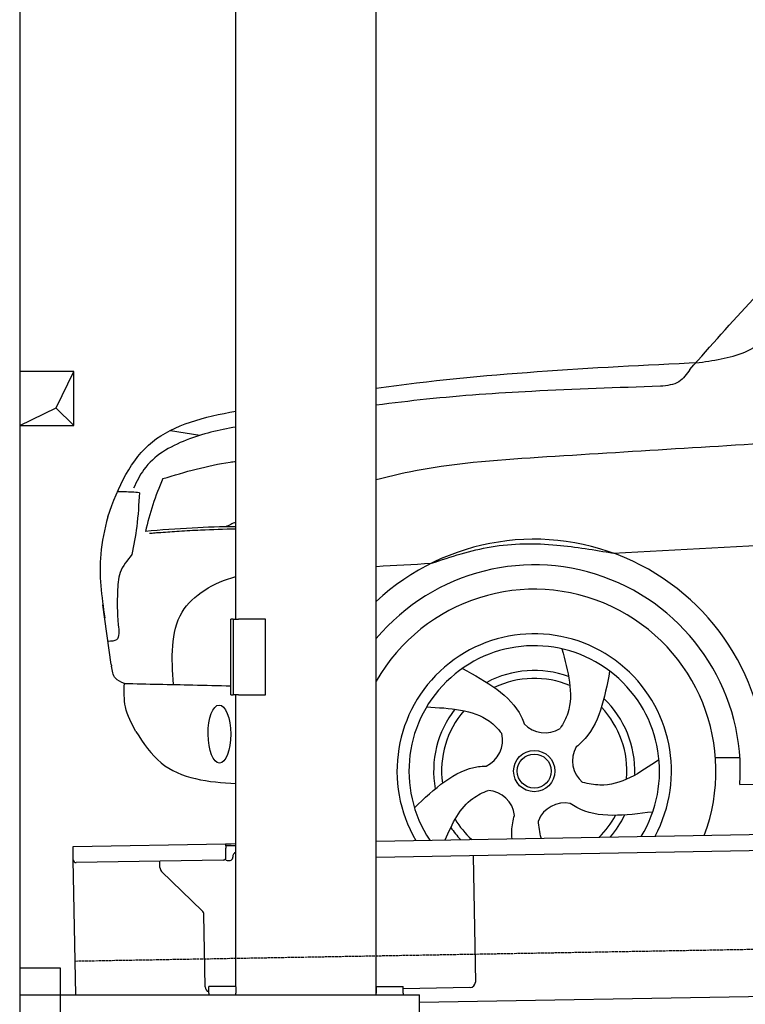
# Model space of a CAD drawing. Header units: millimetres. Extents: x 1073 to 6773, y 6091 to 11716.
# Tile 2 of 5: x 1073 to 2416, y 7995 to 9817. Entities that reach past the tile are written whole.
import ezdxf

# ---------------------------------------------------------------- set-up
doc = ezdxf.new("R2010")
doc.units = ezdxf.units.MM
doc.linetypes.add('GEN3', pattern=[6.25, 5, -1.25])
doc.layers.get('0').update_dxf_attribs({"lineweight": 25})
doc.layers.add('3', color=6, linetype='GEN3', lineweight=25)
doc.layers.add('breakthrough', color=1, linetype='Continuous', lineweight=25)
doc.layers.add('Car', color=10, linetype='Continuous')

msp = doc.modelspace()

# ---------------------------------------------------------------- linework, layer by layer
for p, q in [((1072.8, 11215.9), (1072.8, 6265.9)), ((1472.8, 8708), (1472.8, 10233)), ((1732.8, 8013), (1732.8, 10233)), ((1467.8, 8708), (1463.8, 8708)), ((1463.8, 8568), (1463.8, 8708)), ((1467.8, 8708), (1477.8, 8708)), ((1467.8, 8708), (1467.8, 8568)), ((1527.8, 8708), (1477.8, 8708)), ((1527.8, 8568), (1527.8, 8708)), ((1463.8, 8568), (1467.8, 8568)), ((1477.8, 8568), (1467.8, 8568)), ((1472.8, 8027.8), (1472.8, 8568)), ((1477.8, 8568), (1527.8, 8568)), ((1732.8, 8297.1), (4392.1, 8343.5)), ((4387.6, 8313.4), (1732.8, 8267.1)), ((1171.6, 8287.3), (1454, 8292.2)), ((1454, 8292.2), (1464, 8292.4)), ((1454, 8292.2), (1454.2, 8284.2)), ((1464, 8292.4), (1472.8, 8292.5)), ((1171.7, 8279.3), (1171.6, 8287.3)), ((1172, 8262.3), (1171.7, 8279.3)), ((1464.1, 8288.4), (1454.1, 8288.2)), ((1454.5, 8267.2), (1454.2, 8284.2)), ((1472.8, 8288.5), (1464.1, 8288.4)), ((1176.4, 8013), (1172, 8262.3)), ((1449.6, 8262.1), (1177.1, 8257.4)), ((1332.3, 8248.2), (1332.1, 8260.1)), ((1457.1, 8261.3), (1462.1, 8261.3)), ((1467, 8266.4), (1467, 8267.4)), ((1912, 8270.2), (1916.1, 8036.2)), ((1410.8, 8168.4), (1335.3, 8241.2)), ((1416.1, 8027.5), (1413.8, 8161.3)), ((1072.8, 8063), (1147.8, 8063)), ((1147.8, 8063), (1147.8, 7858)), ((4146.4, 8039.2), (1812.8, 7998.4)), ((1472.8, 8028), (1422.8, 8028)), ((1422.8, 8016), (1422.8, 8028)), ((1422.8, 8016), (1422.8, 8013)), ((1472.8, 8027.8), (1472.8, 8016)), ((1472.8, 8013), (1472.8, 8016)), ((1732.8, 8028), (1782.8, 8028)), ((1732.8, 8027.8), (1732.8, 8016)), ((1732.8, 8013), (1732.8, 8016)), ((1782.8, 8016), (1782.8, 8028)), ((1906.2, 8026.1), (1782.8, 8023.9)), ((1782.8, 8016), (1782.8, 8013)), ((1072.8, 8013), (1812.8, 8013)), ((1812.8, 7908), (1812.8, 8013))]:
    msp.add_line(p, q)
for centre, radius, start, end in [((1477, 8267.6), 10, 114.7874, 181), ((1177, 8262.4), 5, 181, 271), ((1449.5, 8267.1), 5, 271, 1), ((1457, 8266.3), 5, 214.2367, 271), ((1462, 8266.3), 5, 271, 1), ((1342.3, 8248.4), 10, 181, 226), ((1403.8, 8161.2), 10, 1, 46), ((1906.1, 8036.1), 10, 271, 1), ((1426.1, 8027.7), 10, 181, 250.2934)]:
    msp.add_arc(centre, radius, start, end)
at = {"layer": '3'}
msp.add_line((1175.3, 8075.3), (6230.4, 8163.5), dxfattribs=at)
at = {"layer": 'breakthrough'}
for p, q in [((1140.1, 9098.9), (1172.8, 9165.9)), ((1072.8, 9065.9), (1140.1, 9098.9)), ((1139.9, 9098.7), (1172.8, 9065.9))]:
    msp.add_line(p, q, dxfattribs=at)
msp.add_lwpolyline([(1172.8, 9165.9), (1072.8, 9165.9), (1072.8, 9065.9), (1172.8, 9065.9)], close=True, dxfattribs=at)
at = {"layer": 'Car'}
for p, q in [((1351.6, 9057), (1406.4, 9047.9)), ((1242.2, 8623.8), (1226.8, 8734.6)), ((2360.5, 8451.6), (2405.7, 8452)), ((2405.8, 8401.8), (4410.6, 8433.1))]:
    msp.add_line(p, q, dxfattribs=at)
for radius in [38.2, 31.6]:
    msp.add_circle((2025.1, 8426.7), radius, dxfattribs=at)
for centre, radius, start, end in [((2025.1, 8426.7), 429, 356.78, 132.945), ((2025.1, 8426.7), 381.5, 356.2633, 140.0169), ((2025.1, 8426.7), 336.4, 339.2853, 150.3254), ((2025.1, 8426.7), 254, 331.6588, 210.3412), ((2025.1, 8426.7), 231.9, 328.535, 213.465), ((2025.1, 8426.7), 186.2, 70.0353, 118.173), ((2025.1, 8426.7), 171.5, 67.3622, 115.5079), ((2025.1, 8426.7), 171.5, 355.349, 43.5022), ((2025.1, 8426.7), 186.2, 358.0232, 46.1683), ((2025.1, 8426.7), 186.2, 142.0346, 190.1631), ((2025.1, 8426.7), 171.5, 139.3625, 187.4977), ((2045, 8549.7), 52.3, 222.4441, 302.2029), ((1914.2, 8483.6), 52.3, 294.4441, 14.2029), ((2148.2, 8445.8), 52.3, 150.4441, 230.2029), ((1936.7, 8338.8), 52.3, 6.4441, 86.2029), ((2081.3, 8315.4), 52.3, 78.4441, 158.2029), ((2025.1, 8426.7), 171.5, 314.4657, 331.4884), ((2025.1, 8426.7), 186.2, 319.0539, 334.1555), ((2025.1, 8426.7), 171.5, 211.3494, 227.5343), ((2025.1, 8426.7), 186.2, 214.0221, 222.9461)]:
    msp.add_arc(centre, radius, start, end, dxfattribs=at)
msp.add_ellipse((1442.4, 8495.1), major_axis=(0.3, -53.8), ratio=0.38902, dxfattribs=at)
for points in [[(2330.6, 9182.7), (2420.1, 9204.3), (2504.1, 9269.2), (2747.2, 9502.5), (2927.6, 9638.4), (3045, 9714.2), (3215.4, 9753.7)], [(2313.3, 9170), (2552, 9424), (2816.2, 9647.3)], [(2313.3, 9170), (2292.9, 9147), (2258.5, 9138.7)], [(1337.8, 8967.9), (1319.1, 8919.2), (1305.5, 8870.1)], [(1294.4, 8941.8), (1267.1, 8943.2), (1253.6, 8943.3)], [(1294.4, 8941.8), (1289.3, 8879), (1280.5, 8827.2)], [(1235.8, 8897.1), (1222.7, 8827.9), (1230.2, 8710.4)], [(1334, 8867.8), (1323.4, 8867), (1312.8, 8866.1)], [(1834.8, 8811.2), (1945.3, 8841.7), (2067, 8844.9), (2171.5, 8829.9)], [(1280.5, 8827.2), (1258.7, 8793.9), (1253.8, 8757.9)], [(1253.8, 8757.9), (1255.2, 8697.4), (1251.8, 8669.6), (1236.3, 8666.6)], [(1266.6, 8588.8), (1250.1, 8598.5), (1242.7, 8620.7)], [(1287.8, 8500), (1268.6, 8545.4), (1266.6, 8588.8)], [(2256, 8447.7), (2146.5, 8400.8), (2114.8, 8405.6)]]:
    msp.add_spline(points, degree=3, dxfattribs=at)
for points in [[(1732.8, 9135.3), (1930.6, 9162.8), (2130.5, 9173.4), (2330.6, 9182.7)], [(1472.8, 8887.4), (1466.5, 8884.4), (1460.1, 8881.5), (1453.7, 8878.5)], [(1732.8, 8805.5), (1766.8, 8807.4), (1800.8, 8809.3), (1834.8, 8811.2)], [(1242.2, 8623.8), (1242.4, 8622.7), (1242.6, 8621.7), (1242.7, 8620.7)]]:
    msp.add_open_spline(points, degree=3, dxfattribs=at)
for points, knots in [([(2258.5, 9138.7), (2179.2, 9136), (2034.8, 9131.1), (1859.4, 9119.3), (1763.7, 9107.6), (1732.8, 9103.5)], [0, 0, 0, 0, 238.01557, 433.396453, 527.162282, 527.162282, 527.162282, 527.162282]), ([(1235.8, 8897.1), (1255, 8953.1), (1302.6, 9054.4), (1414.4, 9081.9), (1472.8, 9092.7)], [67.561551, 67.561551, 67.561551, 67.561551, 233.573658, 399.842311, 399.842311, 399.842311, 399.842311]), ([(3390.1, 9082.1), (3106.8, 9069.7), (2654.1, 9045.6), (2201.8, 9017.4), (2032.4, 9006.9)], [1993.331731, 1993.331731, 1993.331731, 1993.331731, 2843.912796, 3352.993084, 3352.993084, 3352.993084, 3352.993084]), ([(1472.8, 9063.3), (1441.9, 9057.9), (1380.1, 9043.8), (1308.9, 9003.2), (1289.4, 8962.1), (1283.7, 8950.3)], [43.565405, 43.565405, 43.565405, 43.565405, 137.99626, 233.728897, 272.771125, 272.771125, 272.771125, 272.771125]), ([(1337.8, 8967.9), (1379, 8980.1), (1423.6, 8993.3), (1469.2, 8999.3), (1472.8, 8999.7)], [0, 0, 0, 0, 128.068451, 138.835984, 138.835984, 138.835984, 138.835984]), ([(2032.4, 9006.9), (1952.2, 9001.5), (1851, 8994.7), (1753, 8970.6), (1732.8, 8965.3)], [0, 0, 0, 0, 240.25843, 302.959358, 302.959358, 302.959358, 302.959358]), ([(2171.5, 8829.9), (2414.7, 8843.4), (3133.1, 8882.6), (3851.7, 8918.7), (4327.3, 8931.4), (4327.3, 8931.4), (4327.3, 8931.4), (4327.3, 8931.4), (4367.4, 8932.5), (4407.5, 8933.6), (4447.6, 8934.7)], [651.356687, 651.356687, 651.356687, 651.356687, 1382.168851, 2809.521179, 2809.521179, 2809.521179, 2809.521212, 2809.521212, 2809.521212, 2929.816898, 2929.816898, 2929.816898, 2929.816898]), ([(1472.8, 8878.9), (1445.9, 8878.5), (1390.1, 8877.1), (1334.4, 8872.5), (1305.5, 8870.1)], [41.224456, 41.224456, 41.224456, 41.224456, 121.811128, 208.751004, 208.751004, 208.751004, 208.751004]), ([(1472.8, 8874.4), (1451.1, 8873.9), (1416.1, 8873.1), (1369.9, 8870.1), (1345.3, 8868.5), (1334, 8867.8)], [83.717742, 83.717742, 83.717742, 83.717742, 148.847009, 188.713602, 222.633888, 222.633888, 222.633888, 222.633888]), ([(1357.4, 8586.9), (1354.3, 8635.4), (1348.5, 8726.3), (1432.1, 8775.8), (1472.8, 8786.6)], [0, 0, 0, 0, 134.846457, 252.435041, 252.435041, 252.435041, 252.435041]), ([(2076.4, 8652.8), (2087.6, 8611.3), (2101.9, 8558.1), (2079, 8514.7), (2072.9, 8505.5)], [0, 0, 0, 0, 119.179133, 152.546972, 152.546972, 152.546972, 152.546972]), ([(1892.1, 8616.7), (1936.7, 8592.3), (1986, 8565.3), (2004.8, 8518.9), (2006.4, 8514.4)], [0, 0, 0, 0, 140.862207, 155.3883, 155.3883, 155.3883, 155.3883]), ([(2164.7, 8611.8), (2155.3, 8561.8), (2144.9, 8506.7), (2106.5, 8474.4), (2102.7, 8471.5)], [0, 0, 0, 0, 140.862207, 155.444261, 155.444261, 155.444261, 155.444261]), ([(1266.6, 8588.8), (1308.8, 8587.9), (1374.4, 8586.5), (1440.3, 8585.1), (1463.8, 8584.2)], [0, 0, 0, 0, 126.842835, 197.090472, 197.090472, 197.090472, 197.090472]), ([(1825.8, 8545.4), (1868.8, 8543.2), (1923.8, 8540.3), (1958, 8505.1), (1964.9, 8496.4)], [0, 0, 0, 0, 119.179133, 152.627431, 152.627431, 152.627431, 152.627431]), ([(1287.8, 8500), (1301.9, 8478.5), (1343.1, 8415.8), (1422.7, 8406.2), (1472.8, 8403.7)], [0, 0, 0, 0, 74.559643, 218.206144, 218.206144, 218.206144, 218.206144]), ([(1803.2, 8358.9), (1840.2, 8393.8), (1881.1, 8432.3), (1931.1, 8435.9), (1935.9, 8436)], [0, 0, 0, 0, 140.862207, 155.442461, 155.442461, 155.442461, 155.442461]), ([(1860.5, 8299.3), (1873.2, 8330.3), (1893, 8369.1), (1929.8, 8387.1), (1940.1, 8391)], [25.310584, 25.310584, 25.310584, 25.310584, 119.179133, 152.616634, 152.616634, 152.616634, 152.616634]), ([(2244.3, 8351), (2193.9, 8344.6), (2138.1, 8337.4), (2095.5, 8364), (2091.6, 8366.7)], [0, 0, 0, 0, 140.862207, 155.53262, 155.53262, 155.53262, 155.53262]), ([(1984.1, 8301.5), (1983.2, 8311.4), (1983.7, 8325.9), (1987.2, 8340.2), (1988.6, 8344.8)], [109.754013, 109.754013, 109.754013, 109.754013, 140.862207, 155.531654, 155.531654, 155.531654, 155.531654]), ([(2038.2, 8302.4), (2038.1, 8302.7), (2035.1, 8312.9), (2033.9, 8324), (2032.7, 8334.9)], [118.353951, 118.353951, 118.353951, 118.353951, 119.179133, 151.284708, 151.284708, 151.284708, 151.284708])]:
    msp.add_open_spline(points, degree=3, knots=knots, dxfattribs=at)

doc.saveas('drawing.dxf')
